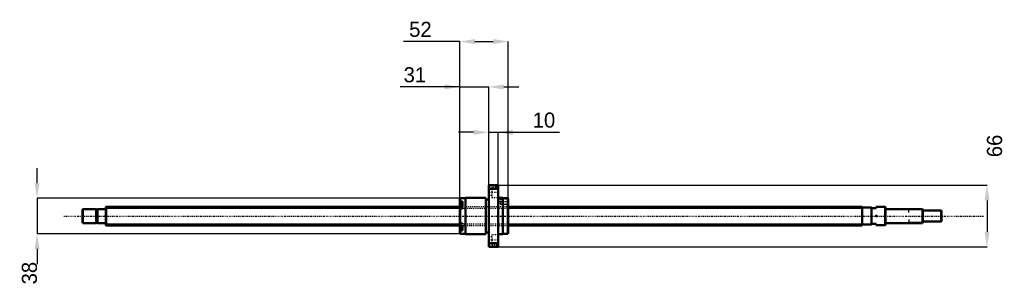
# Model space of a CAD drawing. Header units: millimetres. Extents: x -92 to 962, y -75 to 210.
import ezdxf

# ---------------------------------------------------------------- set-up
doc = ezdxf.new("R2010")
doc.units = ezdxf.units.MM
doc.linetypes.add('Center', pattern=[1.5, 0.45, -0.5, 0.05, -0.5])
doc.linetypes.add('Dashed', pattern=[2, 1, -1])
for name, color, linetype, lineweight in [('2d ConnectionPoints', 7, 'Continuous', 50), ('AM_0', 7, 'Continuous', 50), ('AM_4', 3, 'Continuous', 25), ('AM_5', 3, 'Continuous', 25), ('AM_7', 7, 'Center', 25), ('AM_9', 6, 'Dashed', 25)]:
    doc.layers.add(name, color=color, linetype=linetype, lineweight=lineweight)
doc.dimstyles.new('ISO-25', dxfattribs={"dimtxt": 2.5, "dimasz": 2.5, "dimexe": 1.25, "dimexo": 0.625, "dimtad": 1, "dimtxsty": 'Standard', "dimcen": 2.5, "dimadec": 0, "dimazin": 0, "dimtfac": 1, "dimtmove": 0, "dimatfit": 3, "dimfxl": 0, "dimarcsym": 0})

# ---------------------------------------------------------------- blocks, each defined once
blk = doc.blocks.new('1_BNK_2020_3_6G0_920LC5Y0_Nut_0_in_BNK2020_3_6G0_920LC5Y_4310__4')
at = {"layer": 'AM_0'}
for p, q in [((420, 33), (410, 33)), ((410, 33), (410, -33)), ((410.5, 33), (410.5, 29)), ((419.5, 33), (419.5, 29)), ((420, 33), (420, -33)), ((410, 28.3), (410.5, 29)), ((410.5, 29), (419.5, 29)), ((419.5, 29), (420, 28.3)), ((379.5, 19), (379, 18.5)), ((379, 18.5), (379, 10.6)), ((379, 15.2), (379.5, 15.5)), ((379.5, 10.9), (379, 10.6)), ((379, 10.6), (379, -18.5)), ((382, 13.7), (379.3, 13.7)), ((385, 19), (379.5, 19)), ((379.5, 19), (379.5, 15.5)), ((382, 15.5), (379.5, 15.5)), ((382, 10.9), (379.5, 10.9)), ((379.5, 10.9), (379.5, -10.9)), ((382, 15.5), (382, 10.9)), ((385, 19.5), (385, -19.5)), ((407, 19.5), (385, 19.5)), ((407, 19.5), (407, -19.5)), ((410, 17.6), (407, 17.6)), ((425, 19.5), (420, 19.5)), ((425, 19.5), (425, -19.5)), ((430.5, 19), (425, 19)), ((430.5, 19), (430.5, -19)), ((431, 18.5), (430.5, 19)), ((431, 18.5), (431, -18.5)), ((379, -10.6), (379.5, -10.9)), ((379.5, -15.5), (379, -15.2)), ((379, -18.5), (379.5, -19)), ((379.3, -13.7), (382, -13.7)), ((382, -10.9), (379.5, -10.9)), ((382, -15.5), (379.5, -15.5)), ((379.5, -15.5), (379.5, -19)), ((379.5, -19), (385, -19)), ((382, -10.9), (382, -15.5)), ((385, -19.5), (407, -19.5)), ((407, -17.6), (410, -17.6)), ((420, -19.5), (425, -19.5)), ((425, -19), (430.5, -19)), ((430.5, -19), (431, -18.5)), ((410.5, -29), (410, -28.3)), ((410.5, -29), (410.5, -33)), ((419.5, -29), (410.5, -29)), ((420, -28.3), (419.5, -29)), ((419.5, -29), (419.5, -33)), ((410, -33), (420, -33))]:
    blk.add_line(p, q, dxfattribs=at)
for centre, start, end in [((379.3, 13.4), 90, 180), ((379.3, -13.4), 180, 270)]:
    blk.add_arc(centre, 0.275, start, end, dxfattribs=at)
at = {"layer": 'AM_4'}
for p, q in [((379.3, 13.7), (379.3, 10.8)), ((379.3, -10.8), (379.3, -13.7))]:
    blk.add_line(p, q, dxfattribs=at)
at = {"layer": 'AM_5', "linetype": 'Dashed'}
for p, q in [((423.7, 18.1), (424.4, 18.5)), ((423.7, 12.9), (424.4, 12.5)), ((431, 18.5), (424.4, 18.5)), ((424.4, 18.5), (424.4, 12.5)), ((431, 12.5), (424.4, 12.5))]:
    blk.add_line(p, q, dxfattribs=at)
at = {"layer": 'AM_7'}
for p, q in [((409.5, 25.5), (420.5, 25.5)), ((378.9, 11), (382.1, 11)), ((420.6, 15.5), (431.5, 15.5)), ((378.9, -11), (382.1, -11)), ((409.5, -25.5), (420.5, -25.5))]:
    blk.add_line(p, q, dxfattribs=at)
at = {"layer": 'AM_9'}
for p, q in [((413.5, 28.8), (410, 28.8)), ((410, 22.2), (413.5, 22.2)), ((413.5, 31), (413.5, 20)), ((420, 31), (413.5, 31)), ((382, 13.3), (379, 13.3)), ((380.9, 12.4), (379, 12.4)), ((380.9, 12), (379, 12)), ((380.9, 11.3), (379, 11.3)), ((380.9, 10.6), (379, 10.6)), ((379.3, 10.8), (379.3, 8.2)), ((380.9, 12.4), (380.9, 9.6)), ((382, 10.9), (382, 7.7)), ((413.5, 20), (420, 20)), ((422.6, 18.1), (421.1, 15.5)), ((421.1, 15.5), (422.6, 12.9)), ((430.6, 18.1), (422.6, 18.1)), ((422.6, 18.1), (422.6, 12.9)), ((422.6, 12.9), (430.6, 12.9)), ((431, 18.5), (430.6, 18.1)), ((430.6, 18.1), (430.6, 12.9)), ((430.6, 12.9), (431, 12.5)), ((431, 10), (379, 10)), ((380.9, 9.9), (379, 9.9)), ((380.9, 9.6), (379, 9.6)), ((382, 8.7), (379, 8.7)), ((379, 7.7), (382, 7.7)), ((379.3, 8.2), (382, 8.2)), ((382, -7.7), (379, -7.7)), ((382, -8.7), (379, -8.7)), ((380.9, -9.6), (379, -9.6)), ((380.9, -9.9), (379, -9.9)), ((379, -10), (431, -10)), ((379.3, -8.2), (379.3, -10.8)), ((382, -8.2), (379.3, -8.2)), ((380.9, -9.6), (380.9, -12.4)), ((382, -7.7), (382, -10.9)), ((380.9, -10.6), (379, -10.6)), ((380.9, -11.3), (379, -11.3)), ((380.9, -12), (379, -12)), ((380.9, -12.4), (379, -12.4)), ((382, -13.3), (379, -13.3)), ((413.5, -20), (413.5, -31)), ((420, -20), (413.5, -20)), ((413.5, -22.2), (410, -22.2)), ((410, -28.8), (413.5, -28.8)), ((413.5, -31), (420, -31))]:
    blk.add_line(p, q, dxfattribs=at)
for centre, start, end in [((379.3, 8.5), 180, 270), ((379.3, -8.5), 90, 180)]:
    blk.add_arc(centre, 0.275, start, end, dxfattribs=at)
blk = doc.blocks.new('2_BNK_2020_3_6G0_920LC5Y_Shaft_0_in_BNK2020_3_6G0_920LC5Y_4310__4')
at = {"layer": 'AM_0'}
for p, q in [((-24.5, 7.5), (-25, 7)), ((-25, 7), (-25, -7)), ((-24.5, 7.5), (-24.5, -7.5)), ((-10.15, 7.5), (-24.5, 7.5)), ((-10.15, 7.5), (-10.15, -7.5)), ((-9, 7.15), (-10.15, 7.15)), ((-9, 7.5), (-9, -7.5)), ((-0.2, 7.5), (-9, 7.5)), ((0.3, 10), (0, 9.7)), ((0, 9.7), (0, -9.7)), ((0.3, 10), (0.3, -10)), ((379, 10), (0.3, 10)), ((810, 10), (431, 10)), ((810, 10), (810, -10)), ((820, 9), (810, 9)), ((820, 9), (820, -9)), ((820, 8.5), (825, 8.5)), ((834.7, 9.75), (825, 9.75)), ((825, 9.75), (825, 8.5)), ((835, 9.45), (834.7, 9.75)), ((834.7, 9.75), (834.7, -9.75)), ((835, 9.45), (835, -9.45)), ((874.5, 7.5), (835.2, 7.5)), ((875, 7), (874.5, 7.5)), ((874.5, 7.5), (874.5, -7.5)), ((875, 7), (875, -7)), ((894.5, 6), (875, 6)), ((895, 5.5), (894.5, 6)), ((894.5, 6), (894.5, -6)), ((895, 5.5), (895, -5.5)), ((-25, -7), (-24.5, -7.5)), ((-24.5, -7.5), (-10.15, -7.5)), ((-10.15, -7.15), (-9, -7.15)), ((-9, -7.5), (-0.2, -7.5)), ((0, -9.7), (0.3, -10)), ((0.3, -10), (379, -10)), ((431, -10), (810, -10)), ((810, -9), (820, -9)), ((825, -8.5), (820, -8.5)), ((825, -8.5), (825, -9.75)), ((825, -9.75), (834.7, -9.75)), ((834.7, -9.75), (835, -9.45)), ((835.2, -7.5), (874.5, -7.5)), ((874.5, -7.5), (875, -7)), ((875, -6), (894.5, -6)), ((894.5, -6), (895, -5.5))]:
    blk.add_line(p, q, dxfattribs=at)
for centre, start, end in [((-0.2, 7.7), 270, 360), ((835.2, 7.7), 180, 270), ((-0.2, -7.7), 0, 90), ((835.2, -7.7), 90, 180)]:
    blk.add_arc(centre, 0.2, start, end, dxfattribs=at)
at = {"layer": 'AM_4'}
for p, q in [((-0.2, 7.5), (-0.2, -7.5)), ((835.2, 7.5), (835.2, -7.5))]:
    blk.add_line(p, q, dxfattribs=at)
at = {"layer": 'AM_5'}
for p, q in [((0, 8.4665), (379, 8.4665)), ((431, 8.4665), (810, 8.4665)), ((810, 5), (810, 8.4665)), ((875, 6.8865), (860, 6.8865)), ((860, 3.75), (860, 6.8865)), ((0, -8.4665), (379, -8.4665)), ((431, -8.4665), (810, -8.4665)), ((810, -5), (810, -8.4665)), ((860, -3.75), (860, -6.8865)), ((875, -6.8865), (860, -6.8865))]:
    blk.add_line(p, q, dxfattribs=at)
at = {"layer": 'AM_5', "linetype": 'Dashed'}
for p, q in [((379, 8.4665), (431, 8.4665)), ((379, -8.4665), (431, -8.4665))]:
    blk.add_line(p, q, dxfattribs=at)
at = {"layer": 'AM_7'}
blk.add_line((-44.75, 0), (939.75, 0), dxfattribs=at)
at = {"layer": 'AM_9'}
for p, q in [((431, 10), (379, 10)), ((379, -10), (431, -10))]:
    blk.add_line(p, q, dxfattribs=at)
blk = doc.blocks.new('*D3')
at = {"layer": 'AM_5', "color": 0, "lineweight": -2}
for p, q in [((379, 138.3), (315.28, 138.3)), ((362.8, 138.3), (346.6, 138.3)), ((379, 18.5), (379, 138.3)), ((379, 138.3), (410, 138.3)), ((410, 33), (410, 138.3)), ((426.2, 138.3), (442.4, 138.3))]:
    blk.add_line(p, q, dxfattribs=at)
at = {"layer": 'AM_5', "color": 0}
for points in [[(362.8, 135.6), (362.8, 141), (379, 138.3)], [(426.2, 141), (426.2, 135.6), (410, 138.3)]]:
    blk.add_solid(points, dxfattribs=at)
at = {"layer": 'Defpoints', "color": 0}
for p in [(410, 138.3), (410, 33), (379, 18.5)]:
    blk.add_point(p, dxfattribs=at)
at = {"layer": 'AM_5', "color": 0, "insert": (330.94, 151.26), "char_height": 16.2, "attachment_point": 5}
blk.add_mtext('31', dxfattribs=at)
blk = doc.blocks.new('*D4')
at = {"layer": 'AM_5', "color": 0, "lineweight": -2}
for p, q in [((-73.6, 35.2), (-73.6, 51.4)), ((379.5, 19), (-73.6, 19)), ((-73.6, 19), (-73.6, -19)), ((379.5, -19), (-73.6, -19)), ((-73.6, -35.2), (-73.6, -51.4))]:
    blk.add_line(p, q, dxfattribs=at)
at = {"layer": 'AM_5', "color": 0}
for points in [[(-76.3, 35.2), (-70.9, 35.2), (-73.6, 19)], [(-70.9, -35.2), (-76.3, -35.2), (-73.6, -19)]]:
    blk.add_solid(points, dxfattribs=at)
at = {"layer": 'Defpoints', "color": 0}
for p in [(379.5, 19), (-73.6, -19), (379.5, -19)]:
    blk.add_point(p, dxfattribs=at)
at = {"layer": 'AM_5', "color": 0, "insert": (-81.7, -61.12), "char_height": 16.2, "attachment_point": 5, "rotation": 90}
blk.add_mtext('38', dxfattribs=at)
blk = doc.blocks.new('*D5')
at = {"layer": 'AM_5', "color": 0, "lineweight": -2}
for p, q in [((393.8, 89.7), (377.6, 89.7)), ((410, 33), (410, 89.7)), ((410, 89.7), (420, 89.7)), ((420, 33), (420, 89.7)), ((420, 89.7), (486, 89.7)), ((436.2, 89.7), (452.4, 89.7))]:
    blk.add_line(p, q, dxfattribs=at)
at = {"layer": 'AM_5', "color": 0}
for points in [[(393.8, 87), (393.8, 92.4), (410, 89.7)], [(436.2, 92.4), (436.2, 87), (420, 89.7)]]:
    blk.add_solid(points, dxfattribs=at)
at = {"layer": 'Defpoints', "color": 0}
for p in [(420, 89.7), (410, 33), (420, 33)]:
    blk.add_point(p, dxfattribs=at)
at = {"layer": 'AM_5', "color": 0, "insert": (469.2, 102.7), "char_height": 16.2, "attachment_point": 5}
blk.add_mtext('10', dxfattribs=at)
blk = doc.blocks.new('*D6')
at = {"layer": 'AM_5', "color": 0, "lineweight": -2}
for p, q in [((379, 186.9), (318.9, 186.9)), ((379, 18.5), (379, 186.9)), ((395.2, 186.9), (414.8, 186.9)), ((431, 18.5), (431, 186.9))]:
    blk.add_line(p, q, dxfattribs=at)
at = {"layer": 'AM_5', "color": 0}
for points in [[(395.2, 189.6), (395.2, 184.2), (379, 186.9)], [(414.8, 184.2), (414.8, 189.6), (431, 186.9)]]:
    blk.add_solid(points, dxfattribs=at)
at = {"layer": 'Defpoints', "color": 0}
for p in [(431, 186.9), (379, 18.5), (431, 18.5)]:
    blk.add_point(p, dxfattribs=at)
at = {"layer": 'AM_5', "color": 0, "insert": (336.9, 199.9), "char_height": 16.2, "attachment_point": 5}
blk.add_mtext('52', dxfattribs=at)
blk = doc.blocks.new('*D7')
at = {"layer": 'AM_5', "color": 0, "lineweight": -2}
for p, q in [((420, 33), (943.6, 33)), ((943.6, 16.8), (943.6, -16.8)), ((420, -33), (943.6, -33))]:
    blk.add_line(p, q, dxfattribs=at)
at = {"layer": 'AM_5', "color": 0}
for points in [[(946.3, 16.8), (940.9, 16.8), (943.6, 33)], [(940.9, -16.8), (946.3, -16.8), (943.6, -33)]]:
    blk.add_solid(points, dxfattribs=at)
at = {"layer": 'Defpoints', "color": 0}
for p in [(420, 33), (420, -33), (943.6, -33)]:
    blk.add_point(p, dxfattribs=at)
at = {"layer": 'AM_5', "color": 0, "insert": (951.7, 75.12), "char_height": 16.2, "attachment_point": 5, "rotation": 90}
blk.add_mtext('66', dxfattribs=at)

msp = doc.modelspace()

# ---------------------------------------------------------------- linework, layer by layer
at = {"layer": '2d ConnectionPoints'}
for p in [(0, 0), (825, 0)]:
    msp.add_point(p, dxfattribs=at)

# ---------------------------------------------------------------- block references
for name in ['1_BNK_2020_3_6G0_920LC5Y0_Nut_0_in_BNK2020_3_6G0_920LC5Y_4310__4', '2_BNK_2020_3_6G0_920LC5Y_Shaft_0_in_BNK2020_3_6G0_920LC5Y_4310__4']:
    msp.add_blockref(name, (0, 0))

# ---------------------------------------------------------------- dimensions: what is measured, and where the dimension line sits
at = {"layer": 'AM_5'}
for base, p1, p2, text, picture, middle in [((431, 186.9), (379, 18.5), (431, 18.5), '52', '*D6', (336.88, 186.9)), ((410, 138.3), (379, 18.5), (410, 33), '31', '*D3', (330.94, 138.3)), ((420, 89.7), (410, 33), (420, 33), '10', '*D5', (469.217, 89.7))]:
    dim = msp.add_linear_dim(base=base, p1=p1, p2=p2, text=text, dimstyle='ISO-25', override={"dimtxt": 16.2, "dimasz": 16.2, "dimexe": 0, "dimexo": 0, "dimgap": 4.86}, dxfattribs=at)
    dim.commit()
    dim.dimension.update_dxf_attribs({"geometry": picture, "text_midpoint": middle, "dimtype": 160})
for base, p1, p2, text, picture, middle in [((943.6, -33), (420, 33), (420, -33), '66', '*D7', (951.7, 75.12)), ((-73.6, -19), (379.5, 19), (379.5, -19), '38', '*D4', (-81.7, -61.12))]:
    dim = msp.add_linear_dim(base=base, p1=p1, p2=p2, angle=90, text=text, dimstyle='ISO-25', override={"dimtxt": 16.2, "dimasz": 16.2, "dimexe": 0, "dimexo": 0, "dimgap": 4.86}, dxfattribs=at)
    dim.commit()
    dim.dimension.update_dxf_attribs({"geometry": picture, "text_midpoint": middle, "dimtype": 160, "text_rotation": 90})

doc.saveas('drawing.dxf')
